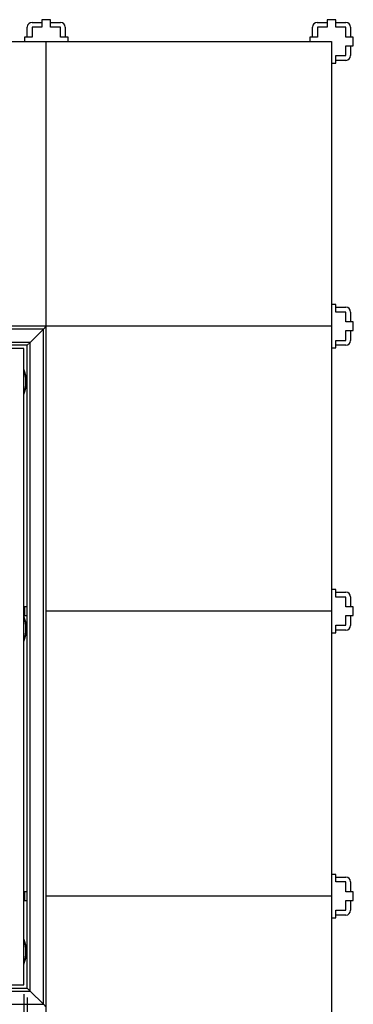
# Model space of a CAD drawing. Header units: millimetres. Extents: x 5 to 415, y 5 to 292.
# Tile 24 of 35: x 177 to 212, y 64 to 168. Entities that reach past the tile are written whole.
import ezdxf

# ---------------------------------------------------------------- set-up
doc = ezdxf.new("R2010")
doc.units = ezdxf.units.MM
doc.layers.add('COTES', color=1, linetype='Continuous')
doc.layers.add('TRAIT-FORT', color=4, linetype='Continuous', lineweight=25)
doc.styles.add('SLDTEXTSTYLE0', font='TXT', dxfattribs={"width": 0.75})
doc.dimstyles.new('SLDDIMSTYLE0', dxfattribs={"dimtxt": 3, "dimasz": 2, "dimexe": 0, "dimexo": 0.0625, "dimgap": 0.75, "dimtad": 1, "dimlfac": 20, "dimrnd": 1e-09, "dimzin": 12, "dimdsep": 46, "dimtxsty": 'SLDTEXTSTYLE0', "dimsah": 1, "dimcen": 0.09, "dimadec": 0, "dimazin": 3, "dimtfac": 1, "dimtofl": 0, "dimtmove": 0, "dimatfit": 3, "dimfxl": 1, "dimfrac": 2, "dimtolj": 1, "dimtzin": 12, "dimarcsym": 0})

# ---------------------------------------------------------------- blocks, each defined once
blk = doc.blocks.new('_D_4')
at = {"layer": 'COTES', "color": 1, "transparency": 16777216}
for p, q in [((77.16, 65.5), (77.16, 32.57)), ((177.16, 65.5), (177.16, 32.57)), ((77.16, 33.57), (177.16, 33.57))]:
    blk.add_line(p, q, dxfattribs=at)
for points in [[(77.16, 33.57), (79.16, 33.07), (79.16, 34.07)], [(177.16, 33.57), (175.16, 34.07), (175.16, 33.07)]]:
    blk.add_solid(points, dxfattribs=at)
at = {"layer": 'COTES', "color": 1, "transparency": 16777216, "char_height": 3, "attachment_point": 1, "style": 'SLDTEXTSTYLE0'}
for s, insert in [('2000', (117.59, 37.43)), ('TOLE', (127.58, 37.43))]:
    blk.add_mtext(s, dxfattribs=dict(at, insert=insert))
blk = doc.blocks.new('_D_6')
at = {"layer": 'COTES', "color": 1, "transparency": 16777216}
for p, q in [((76.81, 65.15), (76.81, 26.86)), ((177.51, 65.15), (177.51, 26.86)), ((76.81, 27.86), (177.51, 27.86))]:
    blk.add_line(p, q, dxfattribs=at)
for points in [[(76.81, 27.86), (78.81, 27.36), (78.81, 28.36)], [(177.51, 27.86), (175.51, 28.36), (175.51, 27.36)]]:
    blk.add_solid(points, dxfattribs=at)
at = {"layer": 'COTES', "color": 1, "transparency": 16777216, "char_height": 3, "attachment_point": 1, "style": 'SLDTEXTSTYLE0'}
for s, insert in [('2014', (109.21, 31.73)), ('CEINTURE INT.', (119.2, 31.73))]:
    blk.add_mtext(s, dxfattribs=dict(at, insert=insert))

msp = doc.modelspace()

# ---------------------------------------------------------------- linework, layer by layer
at = {"layer": 'TRAIT-FORT', "color": 4, "linetype": 'Continuous', "lineweight": 25}
for p, q in [((179.05666, 168.13051), (179.05666, 167.33051)), ((179.97166, 168.13051), (179.05666, 168.13051)), ((179.97166, 167.33051), (179.97166, 168.13051)), ((209.05666, 168.13051), (209.05666, 167.33051)), ((209.97166, 168.13051), (209.05666, 168.13051)), ((209.97166, 167.33051), (209.97166, 168.13051)), ((177.51416, 166.30551), (177.51416, 167.34801)), ((178.01416, 167.84801), (179.05666, 167.84801)), ((178.03166, 167.33051), (178.03166, 166.30551)), ((179.05666, 167.33051), (178.03166, 167.33051)), ((179.97166, 167.84801), (181.01416, 167.84801)), ((180.99666, 167.33051), (179.97166, 167.33051)), ((180.99666, 166.30551), (180.99666, 167.33051)), ((181.51416, 167.34801), (181.51416, 166.30551)), ((207.51416, 166.30551), (207.51416, 167.34801)), ((208.01416, 167.84801), (209.05666, 167.84801)), ((208.03166, 167.33051), (208.03166, 166.30551)), ((209.05666, 167.33051), (208.03166, 167.33051)), ((209.97166, 167.84801), (211.01416, 167.84801)), ((210.99666, 167.33051), (209.97166, 167.33051)), ((210.99666, 166.30551), (210.99666, 167.33051)), ((211.51416, 167.34801), (211.51416, 166.30551)), ((177.23166, 166.30551), (177.23166, 165.84801)), ((178.03166, 166.30551), (177.23166, 166.30551)), ((181.79666, 166.30551), (180.99666, 166.30551)), ((181.79666, 165.84801), (181.79666, 166.30551)), ((207.23166, 166.30551), (207.23166, 165.84801)), ((208.03166, 166.30551), (207.23166, 166.30551)), ((211.79666, 166.30551), (210.99666, 166.30551)), ((211.79666, 165.39051), (211.79666, 166.30551)), ((149.51416, 165.84801), (179.51416, 165.84801)), ((179.51416, 165.84801), (209.51416, 165.84801)), ((179.51416, 135.84801), (179.51416, 165.84801)), ((209.51416, 165.84801), (209.51416, 135.84801)), ((210.99666, 165.39051), (211.79666, 165.39051)), ((210.99666, 164.36551), (210.99666, 165.39051)), ((211.51416, 165.39051), (211.51416, 164.34801)), ((209.97166, 164.36551), (210.99666, 164.36551)), ((209.97166, 163.56551), (209.97166, 164.36551)), ((211.01416, 163.84801), (209.97166, 163.84801)), ((209.51416, 163.56551), (209.97166, 163.56551)), ((209.97166, 138.13051), (209.51416, 138.13051)), ((209.97166, 137.33051), (209.97166, 138.13051)), ((209.97166, 137.84801), (211.01416, 137.84801)), ((210.99666, 137.33051), (209.97166, 137.33051)), ((210.99666, 136.30551), (210.99666, 137.33051)), ((211.51416, 137.34801), (211.51416, 136.30551)), ((179.51416, 135.84801), (149.51416, 135.84801)), ((179.51416, 135.84801), (179.21416, 135.54801)), ((179.21416, 135.54801), (179.51416, 135.84801)), ((209.51416, 135.84801), (179.51416, 135.84801)), ((179.51416, 105.84801), (179.51416, 135.84801)), ((209.51416, 135.84801), (209.51416, 105.84801)), ((211.79666, 136.30551), (210.99666, 136.30551)), ((211.79666, 135.39051), (211.79666, 136.30551)), ((179.21416, 135.54801), (75.11416, 135.54801)), ((179.21416, 135.54801), (177.81416, 134.14801)), ((179.21416, 64.44801), (179.21416, 135.54801)), ((210.99666, 135.39051), (211.79666, 135.39051)), ((210.99666, 134.36551), (210.99666, 135.39051)), ((211.51416, 135.39051), (211.51416, 134.34801)), ((177.81416, 134.14801), (76.51416, 134.14801)), ((177.51416, 133.84801), (76.81416, 133.84801)), ((177.81416, 134.14801), (177.51416, 133.84801)), ((177.51416, 133.84801), (177.81416, 134.14801)), ((177.51416, 66.14801), (177.51416, 133.84801)), ((177.81416, 65.84801), (177.81416, 134.14801)), ((209.97166, 134.36551), (210.99666, 134.36551)), ((209.97166, 133.56551), (209.97166, 134.36551)), ((211.01416, 133.84801), (209.97166, 133.84801)), ((177.16416, 133.49801), (77.16416, 133.49801)), ((177.16416, 66.49801), (177.16416, 133.49801)), ((209.51416, 133.56551), (209.97166, 133.56551)), ((209.97166, 108.13051), (209.51416, 108.13051)), ((209.97166, 107.33051), (209.97166, 108.13051)), ((209.97166, 107.84801), (211.01416, 107.84801)), ((210.99666, 107.33051), (209.97166, 107.33051)), ((210.99666, 106.30551), (210.99666, 107.33051)), ((211.51416, 107.34801), (211.51416, 106.30551)), ((177.23166, 106.30551), (177.23166, 105.39051)), ((177.51416, 106.30551), (177.23166, 106.30551)), ((209.51416, 105.84801), (179.51416, 105.84801)), ((179.51416, 75.84801), (179.51416, 105.84801)), ((209.51416, 105.84801), (209.51416, 75.84801)), ((211.79666, 106.30551), (210.99666, 106.30551)), ((211.79666, 105.39051), (211.79666, 106.30551)), ((177.23166, 105.39051), (177.51416, 105.39051)), ((210.99666, 105.39051), (211.79666, 105.39051)), ((210.99666, 104.36551), (210.99666, 105.39051)), ((211.51416, 105.39051), (211.51416, 104.34801)), ((209.97166, 104.36551), (210.99666, 104.36551)), ((209.97166, 103.56551), (209.97166, 104.36551)), ((211.01416, 103.84801), (209.97166, 103.84801)), ((209.51416, 103.56551), (209.97166, 103.56551)), ((209.97166, 78.13051), (209.51416, 78.13051)), ((209.97166, 77.33051), (209.97166, 78.13051)), ((209.97166, 77.84801), (211.01416, 77.84801)), ((210.99666, 77.33051), (209.97166, 77.33051)), ((210.99666, 76.30551), (210.99666, 77.33051)), ((211.51416, 77.34801), (211.51416, 76.30551)), ((177.23166, 76.30551), (177.23166, 75.39051)), ((177.51416, 76.30551), (177.23166, 76.30551)), ((209.51416, 75.84801), (179.51416, 75.84801)), ((179.51416, 45.84801), (179.51416, 75.84801)), ((209.51416, 75.84801), (209.51416, 45.84801)), ((211.79666, 76.30551), (210.99666, 76.30551)), ((211.79666, 75.39051), (211.79666, 76.30551)), ((177.23166, 75.39051), (177.51416, 75.39051)), ((210.99666, 75.39051), (211.79666, 75.39051)), ((210.99666, 74.36551), (210.99666, 75.39051)), ((211.51416, 75.39051), (211.51416, 74.34801)), ((209.97166, 74.36551), (210.99666, 74.36551)), ((209.97166, 73.56551), (209.97166, 74.36551)), ((211.01416, 73.84801), (209.97166, 73.84801)), ((209.51416, 73.56551), (209.97166, 73.56551)), ((77.16416, 66.49801), (177.16416, 66.49801)), ((76.51416, 65.84801), (177.81416, 65.84801)), ((76.81416, 66.14801), (177.51416, 66.14801)), ((177.81416, 65.84801), (177.51416, 66.14801)), ((177.51416, 66.14801), (177.81416, 65.84801)), ((179.21416, 64.44801), (177.81416, 65.84801)), ((75.11416, 64.44801), (179.21416, 64.44801)), ((179.51416, 64.14801), (179.21416, 64.44801))]:
    msp.add_line(p, q, dxfattribs=at)
for centre, radius, start, end in [((178.01416, 167.34801), 0.5, 90, 180), ((181.01416, 167.34801), 0.5, 0, 90), ((208.01416, 167.34801), 0.5, 90, 180), ((211.01416, 167.34801), 0.5, 0, 90), ((211.01416, 164.34801), 0.5, 270, 0), ((211.01416, 137.34801), 0.5, 0, 90), ((211.01416, 134.34801), 0.5, 270, 0), ((173.66416, 129.99801), 3.75, 338.9605302, 21.0394698), ((173.66416, 129.99801), 3.7, 341.0753556, 18.9246444), ((211.01416, 107.34801), 0.5, 0, 90), ((173.66416, 103.99801), 3.75, 338.9605302, 21.0394698), ((173.66416, 103.99801), 3.7, 341.0753556, 18.9246444), ((211.01416, 104.34801), 0.5, 270, 0), ((211.01416, 77.34801), 0.5, 0, 90), ((211.01416, 74.34801), 0.5, 270, 0), ((173.66416, 69.99801), 3.75, 338.9605302, 21.0394698), ((173.66416, 69.99801), 3.7, 341.0753556, 18.9246444)]:
    msp.add_arc(centre, radius, start, end, dxfattribs=at)

# ---------------------------------------------------------------- dimensions: what is measured, and where the dimension line sits
at = {"layer": 'COTES', "color": 1}
for base, p1, p2, text, picture, middle in [((177.16416, 33.56551), (77.16416, 66.49801), (177.16416, 66.49801), '<> TOLE', '_D_4', (127.16416, 33.56551)), ((177.51416, 27.86446), (76.81416, 66.14801), (177.51416, 66.14801), '<> CEINTURE INT.', '_D_6', (127.16416, 27.86446))]:
    dim = msp.add_linear_dim(base=base, p1=p1, p2=p2, text=text, dimstyle='SLDDIMSTYLE0', dxfattribs=at)
    dim.commit()
    dim.dimension.update_dxf_attribs({"geometry": picture, "text_midpoint": middle, "dimtype": 160})

doc.saveas('drawing.dxf')
